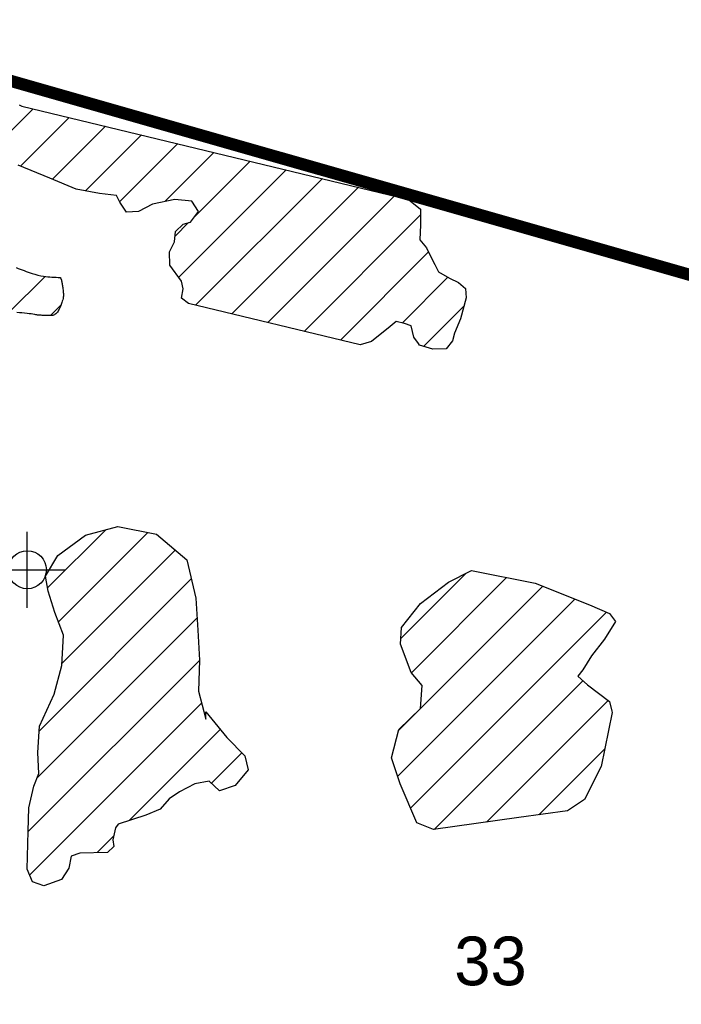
# Model space of a CAD drawing. Extents: x 192051 to 352051, y 710978 to 817615.
# Tile 81 of 85: x 294130 to 298475, y 794609 to 801075. Entities that reach past the tile are written whole.
import ezdxf
from ezdxf.enums import TextEntityAlignment as Align

# ---------------------------------------------------------------- set-up
doc = ezdxf.new("R2010")
doc.units = 0
doc.header["$LTSCALE"] = 800
doc.header["$PDMODE"] = 34
doc.header["$PDSIZE"] = 250
doc.layers.get('0').update_dxf_attribs({"linetype": 'CONTINUOUS'})
for name, color, linetype in [('MAJROADS', 9, 'CONTINUOUS'), ('SEC', 2, 'CONTINUOUS'), ('TEXT', 7, 'CONTINUOUS'), ('WETDBA', 11, 'CONTINUOUS'), ('WETFILL', 12, 'CONTINUOUS'), ('WSHEDS', 3, 'CONTINUOUS')]:
    doc.layers.add(name, color=color, linetype=linetype)

# ---------------------------------------------------------------- blocks, each defined once
blk = doc.blocks.new('*X')
at = {"color": 0}
for p, q in [((293889, 800160.8), (294218.1, 800489.9)), ((294134.9, 800112.1), (294455.5, 800432.6)), ((294344.6, 800027.1), (294692.9, 800375.3)), ((294561.9, 799949.7), (294930.3, 800318)), ((294785, 799878.1), (295167.6, 800260.7)), ((295082.4, 799880.8), (295405, 800203.4)), ((295281, 799784.7), (295642.4, 800146.1)), ((295174.5, 799383.6), (295879.8, 800088.8)), ((295285, 799199.3), (296117.2, 800031.5)), ((295522.6, 799142.2), (296354.6, 799974.2)), ((295760.2, 799085.1), (296592, 799916.9)), ((295150.3, 799654), (295238.1, 799741.8)), ((295997.8, 799028.1), (296762, 799792.3)), ((296235.4, 798971), (296813.8, 799549.4)), ((294055.7, 799148.8), (294296.1, 799389.2)), ((296641.7, 799082.6), (296942, 799382.9)), ((294333, 799131.4), (294400.5, 799198.9)), ((296782.3, 798928.5), (297047.4, 799193.7)), ((294312.7, 797343), (294695.3, 797725.6)), ((294384.2, 797119.8), (294971, 797706.5)), ((294408.1, 796849), (295150.6, 797591.5)), ((296632.4, 797010.5), (297060, 797438.1)), ((296702.6, 796786), (297327.4, 797410.8)), ((294257.2, 796403.4), (295256.7, 797402.9)), ((296762.3, 796551), (297565, 797353.7)), ((296611.5, 796105.5), (297775.9, 797269.9)), ((296697, 795896.3), (297984.1, 797183.5)), ((294243.1, 796094.6), (295295.3, 797146.8)), ((294186.1, 795743), (295310.7, 796867.5)), ((296852.3, 795756.9), (297828.5, 796733.2)), ((294195, 795457.1), (295324.7, 796586.8)), ((297195.3, 795805.3), (297993.5, 796603.5)), ((296618.1, 796406.8), (296753, 796541.8)), ((294847.5, 795814.9), (295446, 796413.5)), ((295388.4, 796061.2), (295587.5, 796260.3)), ((297538.7, 795854), (297972, 796287.3)), ((294637.4, 795604.9), (294748.3, 795715.8))]:
    blk.add_line(p, q, dxfattribs=at)

msp = doc.modelspace()

# ---------------------------------------------------------------- linework, layer by layer
at = {"layer": 'MAJROADS', "color": 0}
msp.add_lwpolyline([(315288.4, 794608.9), (312462.5, 795442.7), (309987.2, 796097.9), (307403.6, 796837.7), (304903.9, 797602), (301868.6, 798445.7), (299468.7, 799091.9), (294109.3, 800648.4), (293566.5, 800903.8), (293275.1, 801148.9), (293042, 801351.7), (292817.5, 801579.6), (292601.8, 801874.5), (292453.2, 802168.9), (291571.6, 804186.4), (291489.1, 804363), (291281, 804548.9), (290964.9, 804852.8), (290339.9, 805318.3), (288868.3, 806571.6)], dxfattribs=at)
at = {"layer": 'SEC', "color": 0}
msp.add_point((294179.8, 797462.4), dxfattribs=at)
at = {"layer": 'WETDBA', "color": 0}
for points in [[(294125.6, 800515.8, -0.008351), (294144.2, 800507.8), (296683.1, 799894.9), (296762.7, 799829.3), (296760.8, 799726.8), (296758.2, 799628.5), (296800.7, 799575.6), (296825.4, 799526.2), (296855.8, 799466.1), (296880.9, 799419.6), (296952.9, 799376.3), (297012.4, 799349.1), (297057, 799309), (297061.8, 799248.8), (297025.5, 799109.2), (296985.9, 799015.8), (296972.8, 798964.9), (296930.2, 798912.5), (296843.8, 798910.1), (296754.3, 798936.9), (296749.3, 798948), (296719, 798989.9), (296701, 799064.6), (296657.2, 799078.7), (296602.7, 799092.4), (296562.9, 799059.9), (296439.6, 798962.1), (296364.9, 798939.8), (295238, 799210.6), (295192.4, 799246.1), (295203.6, 799308), (295193.2, 799358.6), (295116, 799462.3), (295112.9, 799549.5), (295146.6, 799615.4), (295153.2, 799683.1), (295202.2, 799731.3), (295252.3, 799746), (295304.1, 799815.9), (295260.5, 799882.3), (295148.7, 799894.8), (295002.5, 799863.9), (294910.8, 799814.1), (294830, 799810.7), (294786.4, 799875.4), (294764.6, 799919.1), (294654.2, 799932.4), (294501.1, 799961.1), (294328.2, 800034), (294118.6, 800118.7, 0.022809)], [(294107.2, 799446.6, 0.013435), (294211.4, 799408.4, 0.045751), (294287, 799390.4, 0.032519), (294396, 799382)], [(294396, 799382, -0.019667), (294402.9, 799368.8, -0.062795), (294404.3, 799364.3, -0.007242), (294408, 799342.8, -0.005646), (294412.1, 799315.1, -0.005831), (294416, 799282.7, -0.013365), (294417.2, 799268.5, -0.063667), (294416, 799251.4, -0.030515), (294406.9, 799216.8, -0.017763), (294397.3, 799190.9, -0.024418), (294388.8, 799172.8, -0.024917), (294381.7, 799160.8, -0.024513), (294373.3, 799149.5, -0.060384), (294361.5, 799138.2, -0.099587), (294352.6, 799133.9, -0.036801), (294341.3, 799132, -0.028838), (294326.7, 799131.3, -0.002651), (294303.6, 799131.8, -0.00497), (294291.3, 799132.3, -0.00378), (294276.3, 799133.1, -0.00246), (294253.3, 799134.6, -0.029071), (294229.4, 799137.7, 0.01359), (294178.6, 799145.9, 0.031276), (294110.3, 799150.7, 0.029123)]]:
    msp.add_lwpolyline(points, format="xyb", dxfattribs=at)
msp.add_lwpolyline([(295351.9, 796528.8), (295489.1, 796360.7), (295607.5, 796240), (295629, 796148.8), (295544.4, 796045.5), (295441.6, 796010.1), (295374.2, 796074.7), (295279, 796056.5), (295178.8, 796004.2), (295112.2, 795957.6), (295053, 795891.3), (294957.9, 795851.8), (294777.4, 795791.5), (294759.3, 795767.7), (294742.4, 795688.1), (294748.1, 795645.4), (294706.3, 795606.5), (294525.2, 795602.1), (294468.4, 795582.6), (294452.6, 795502.2), (294404.8, 795428.2), (294287.4, 795386.9), (294213.9, 795412.8), (294177.8, 795497.4), (294186.2, 795746), (294190.4, 795898.3), (294221.5, 796040.4), (294255.1, 796124.8), (294248, 796262.4), (294259.3, 796435.9), (294356.3, 796646.6), (294407.3, 796833.3), (294416.7, 797032.3), (294361.3, 797181.4), (294316.2, 797322.8), (294299.4, 797420.9), (294380.2, 797556.7), (294561.1, 797690), (294773.7, 797746.3), (295027.2, 797695.2), (295226.9, 797527.4), (295287.1, 797276.5), (295300.3, 797066.3), (295310.7, 796867.7), (295303.8, 796666.2), (295352.4, 796481)], close=True, dxfattribs=at)
msp.add_lwpolyline([(298020.9, 796524.9), (297948.1, 796171.2), (297838, 795952.9), (297727.7, 795879.7), (297407.4, 795836.1), (297127.6, 795795.5), (296848.1, 795756.4), (296738.4, 795800.4), (296627.5, 796057.3), (296570.9, 796227.9), (296619.8, 796413.2), (296762.3, 796550.7), (296772.2, 796703.3), (296701.1, 796787.7), (296630.6, 796974), (296636, 797083.1), (296762, 797239.9), (296946.5, 797380.5), (297096.6, 797456.7), (297514.5, 797373.7), (297871, 797232.1), (298003, 797175.3), (298041.9, 797123.7), (297970.9, 797007.3), (297885.2, 796897.8), (297827.9, 796805.6), (297794.5, 796763.4), (297857.5, 796707.5), (297930.7, 796652.7), (298002.2, 796596.7), (298018.5, 796533.7), (298020.9, 796524.9)], dxfattribs=at)
at = {"layer": 'WSHEDS', "color": 0, "const_width": 80}
msp.add_lwpolyline([(292961.7, 801435.3), (293401.9, 801042, 0.011918), (293405.5, 801038.9), (293562.3, 800911.7, 0.059366), (293582.3, 800899), (294029.7, 800686, 0.041578), (294045.2, 800680.1), (301868.5, 798445.7, -0.000826), (301868.8, 798445.6), (303796.4, 797888.2)], format="xyb", dxfattribs=at)

# ---------------------------------------------------------------- block references
at = {"layer": 'WETFILL', "color": 0}
msp.add_blockref('*X', (0, 0), dxfattribs=at)
msp.add_blockref('*X', (0, 0), dxfattribs=at)
msp.add_blockref('*X', (0, 0), dxfattribs=at)
msp.add_blockref('*X', (0, 0), dxfattribs=at)
msp.add_blockref('*X', (0, 0), dxfattribs=at)
msp.add_blockref('*X', (0, 0), dxfattribs=at)
msp.add_blockref('*X', (0, 0), dxfattribs=at)
msp.add_blockref('*X', (0, 0), dxfattribs=at)
msp.add_blockref('*X', (0, 0), dxfattribs=at)
msp.add_blockref('*X', (0, 0), dxfattribs=at)
msp.add_blockref('*X', (0, 0), dxfattribs=at)
msp.add_blockref('*X', (0, 0), dxfattribs=at)
msp.add_blockref('*X', (0, 0), dxfattribs=at)
msp.add_blockref('*X', (0, 0), dxfattribs=at)
msp.add_blockref('*X', (0, 0), dxfattribs=at)
msp.add_blockref('*X', (0, 0), dxfattribs=at)
msp.add_blockref('*X', (0, 0), dxfattribs=at)
msp.add_blockref('*X', (0, 0), dxfattribs=at)
msp.add_blockref('*X', (0, 0), dxfattribs=at)
msp.add_blockref('*X', (0, 0), dxfattribs=at)
msp.add_blockref('*X', (0, 0), dxfattribs=at)
msp.add_blockref('*X', (0, 0), dxfattribs=at)
msp.add_blockref('*X', (0, 0), dxfattribs=at)
msp.add_blockref('*X', (0, 0), dxfattribs=at)
msp.add_blockref('*X', (0, 0), dxfattribs=at)
msp.add_blockref('*X', (0, 0), dxfattribs=at)
msp.add_blockref('*X', (0, 0), dxfattribs=at)
msp.add_blockref('*X', (0, 0), dxfattribs=at)
msp.add_blockref('*X', (0, 0), dxfattribs=at)
msp.add_blockref('*X', (0, 0), dxfattribs=at)
msp.add_blockref('*X', (0, 0), dxfattribs=at)
msp.add_blockref('*X', (0, 0), dxfattribs=at)
msp.add_blockref('*X', (0, 0), dxfattribs=at)
msp.add_blockref('*X', (0, 0), dxfattribs=at)
msp.add_blockref('*X', (0, 0), dxfattribs=at)
msp.add_blockref('*X', (0, 0), dxfattribs=at)
msp.add_blockref('*X', (0, 0), dxfattribs=at)
msp.add_blockref('*X', (0, 0), dxfattribs=at)
msp.add_blockref('*X', (0, 0), dxfattribs=at)
msp.add_blockref('*X', (0, 0), dxfattribs=at)
msp.add_blockref('*X', (0, 0), dxfattribs=at)
msp.add_blockref('*X', (0, 0), dxfattribs=at)
msp.add_blockref('*X', (0, 0), dxfattribs=at)
msp.add_blockref('*X', (0, 0), dxfattribs=at)
msp.add_blockref('*X', (0, 0), dxfattribs=at)
msp.add_blockref('*X', (0, 0), dxfattribs=at)
msp.add_blockref('*X', (0, 0), dxfattribs=at)
msp.add_blockref('*X', (0, 0), dxfattribs=at)
msp.add_blockref('*X', (0, 0), dxfattribs=at)
msp.add_blockref('*X', (0, 0), dxfattribs=at)
msp.add_blockref('*X', (0, 0), dxfattribs=at)
msp.add_blockref('*X', (0, 0), dxfattribs=at)
msp.add_blockref('*X', (0, 0), dxfattribs=at)
msp.add_blockref('*X', (0, 0), dxfattribs=at)
msp.add_blockref('*X', (0, 0), dxfattribs=at)
msp.add_blockref('*X', (0, 0), dxfattribs=at)
msp.add_blockref('*X', (0, 0), dxfattribs=at)
msp.add_blockref('*X', (0, 0), dxfattribs=at)
msp.add_blockref('*X', (0, 0), dxfattribs=at)
msp.add_blockref('*X', (0, 0), dxfattribs=at)
msp.add_blockref('*X', (0, 0), dxfattribs=at)
msp.add_blockref('*X', (0, 0), dxfattribs=at)
msp.add_blockref('*X', (0, 0), dxfattribs=at)
msp.add_blockref('*X', (0, 0), dxfattribs=at)
msp.add_blockref('*X', (0, 0), dxfattribs=at)
msp.add_blockref('*X', (0, 0), dxfattribs=at)
msp.add_blockref('*X', (0, 0), dxfattribs=at)
msp.add_blockref('*X', (0, 0), dxfattribs=at)
msp.add_blockref('*X', (0, 0), dxfattribs=at)
msp.add_blockref('*X', (0, 0), dxfattribs=at)
msp.add_blockref('*X', (0, 0), dxfattribs=at)
msp.add_blockref('*X', (0, 0), dxfattribs=at)
msp.add_blockref('*X', (0, 0), dxfattribs=at)
msp.add_blockref('*X', (0, 0), dxfattribs=at)
msp.add_blockref('*X', (0, 0), dxfattribs=at)
msp.add_blockref('*X', (0, 0), dxfattribs=at)
msp.add_blockref('*X', (0, 0), dxfattribs=at)
msp.add_blockref('*X', (0, 0), dxfattribs=at)
msp.add_blockref('*X', (0, 0), dxfattribs=at)
msp.add_blockref('*X', (0, 0), dxfattribs=at)
msp.add_blockref('*X', (0, 0), dxfattribs=at)
msp.add_blockref('*X', (0, 0), dxfattribs=at)
msp.add_blockref('*X', (0, 0), dxfattribs=at)
msp.add_blockref('*X', (0, 0), dxfattribs=at)
msp.add_blockref('*X', (0, 0), dxfattribs=at)
msp.add_blockref('*X', (0, 0), dxfattribs=at)
msp.add_blockref('*X', (0, 0), dxfattribs=at)
msp.add_blockref('*X', (0, 0), dxfattribs=at)
msp.add_blockref('*X', (0, 0), dxfattribs=at)
msp.add_blockref('*X', (0, 0), dxfattribs=at)
msp.add_blockref('*X', (0, 0), dxfattribs=at)
msp.add_blockref('*X', (0, 0), dxfattribs=at)
msp.add_blockref('*X', (0, 0), dxfattribs=at)
msp.add_blockref('*X', (0, 0), dxfattribs=at)
msp.add_blockref('*X', (0, 0), dxfattribs=at)
msp.add_blockref('*X', (0, 0), dxfattribs=at)
msp.add_blockref('*X', (0, 0), dxfattribs=at)
msp.add_blockref('*X', (0, 0), dxfattribs=at)
msp.add_blockref('*X', (0, 0), dxfattribs=at)
msp.add_blockref('*X', (0, 0), dxfattribs=at)

# ---------------------------------------------------------------- texts
at = {"layer": 'TEXT', "color": 0}
msp.add_text('33', height=320, dxfattribs=at).set_placement((297221.5, 794733.8), align=Align.CENTER)

doc.saveas('drawing.dxf')
